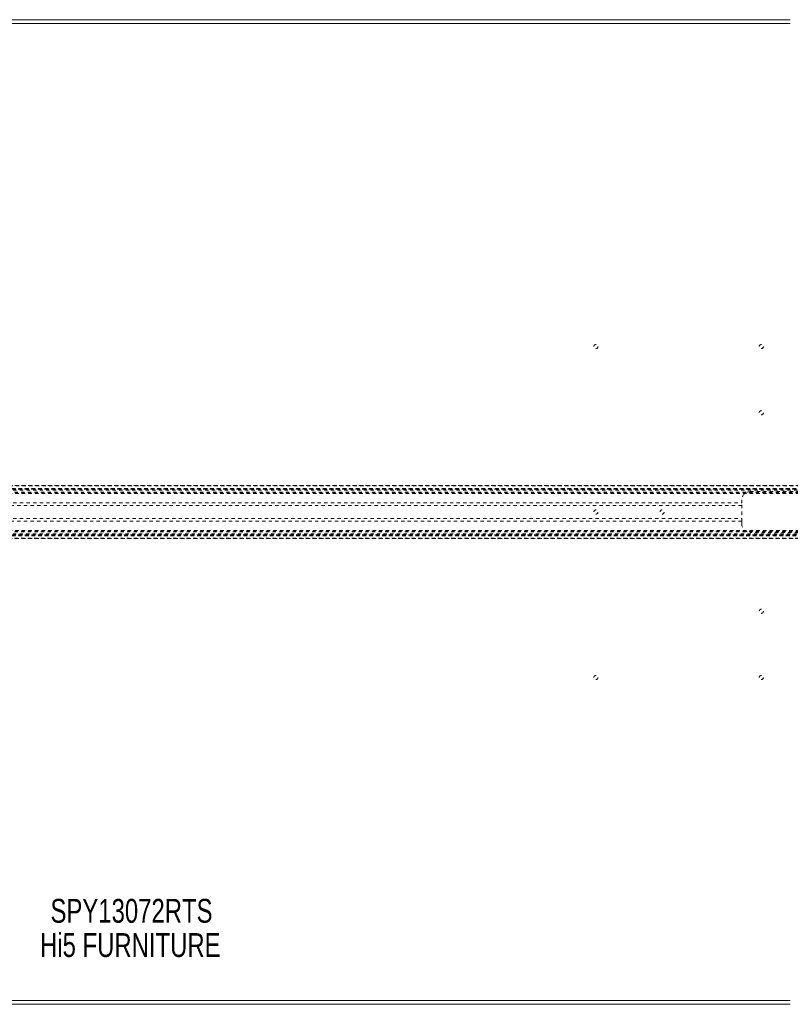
# Model space of a CAD drawing. Header units: inches. Extents: x 7.1 to 78.6, y 25.7 to 55.4.
# Tile 4 of 6: x 40.4 to 63.7, y 25.7 to 55.4. Entities that reach past the tile are written whole.
import ezdxf

# ---------------------------------------------------------------- set-up
doc = ezdxf.new("R2010")
doc.units = ezdxf.units.IN
doc.header["$MEASUREMENT"] = 0
doc.linetypes.add('SLD-Dashed', pattern=[0.075, 0.05, -0.025])
doc.linetypes.add('SLD-Solid', pattern=[0])
doc.layers.add('HI5-SYMBOLTEXT', color=5, linetype='SLD-Solid')
doc.styles.add('SLDTEXTSTYLE0', font='TXT', dxfattribs={"width": 0.75})

# ---------------------------------------------------------------- blocks, each defined once
blk = doc.blocks.new('SW_NOTE_0')
at = {"layer": 'HI5-SYMBOLTEXT', "color": 0, "char_height": 0.72, "attachment_point": 1, "style": 'SLDTEXTSTYLE0'}
for s, insert in [('SPY13072RTS', (0, 0.928)), ('Hi5 FURNITURE', (-0.316, -0.107))]:
    blk.add_mtext(s, dxfattribs=dict(at, insert=insert))

msp = doc.modelspace()

# ---------------------------------------------------------------- linework, layer by layer
at = {"color": 7, "linetype": 'SLD-Solid', "lineweight": 15}
for p, q in [((21.965, 55.432), (63.715, 55.432)), ((21.965, 55.314), (63.715, 55.314)), ((63.715, 55.314), (21.965, 55.314)), ((63.715, 25.801), (21.965, 25.801)), ((21.965, 25.801), (63.715, 25.801)), ((63.715, 25.682), (21.965, 25.682))]:
    msp.add_line(p, q, dxfattribs=at)
at = {"color": 7, "linetype": 'SLD-Dashed', "lineweight": 0}
for p, q in [((19.501, 41.362), (66.18, 41.362)), ((66.179, 41.363), (19.502, 41.363)), ((19.513, 41.35), (66.167, 41.35)), ((19.584, 41.272), (66.097, 41.272)), ((66.097, 41.272), (19.584, 41.272)), ((66.093, 41.268), (19.588, 41.268)), ((19.591, 41.264), (66.09, 41.264)), ((66.09, 41.264), (19.591, 41.264)), ((66.085, 41.258), (19.595, 41.258)), ((19.603, 41.249), (66.078, 41.249)), ((19.604, 41.248), (66.077, 41.248)), ((66.076, 41.246), (19.605, 41.246)), ((66.074, 41.244), (19.607, 41.244)), ((19.629, 41.213), (66.051, 41.213)), ((19.668, 41.156), (66.013, 41.156)), ((19.683, 41.13), (65.997, 41.13)), ((19.694, 41.113), (65.987, 41.113)), ((62.5, 41.172), (64.75, 41.172)), ((23.43, 40.839), (62.25, 40.839)), ((62.25, 40.839), (62.25, 40.922)), ((62.25, 40.276), (62.25, 40.839)), ((62.25, 40.755), (23.43, 40.755)), ((23.43, 40.36), (62.25, 40.36)), ((62.25, 40.276), (23.43, 40.276)), ((62.25, 40.192), (62.25, 40.276)), ((66.077, 39.867), (19.604, 39.867)), ((19.605, 39.869), (66.076, 39.869)), ((19.607, 39.871), (66.074, 39.871)), ((19.623, 39.893), (66.057, 39.893)), ((19.668, 39.959), (66.013, 39.959)), ((19.683, 39.984), (65.997, 39.984)), ((19.694, 40.002), (65.987, 40.002)), ((64.75, 39.942), (62.5, 39.942)), ((19.5, 39.752), (66.181, 39.752)), ((66.18, 39.752), (19.501, 39.752)), ((19.502, 39.752), (66.179, 39.752)), ((66.167, 39.764), (19.513, 39.764)), ((66.097, 39.842), (19.584, 39.842)), ((19.584, 39.842), (66.097, 39.842)), ((19.588, 39.847), (66.093, 39.847)), ((19.589, 39.848), (66.092, 39.848)), ((66.09, 39.851), (19.591, 39.851)), ((19.591, 39.851), (66.09, 39.851)), ((66.08, 39.863), (19.6, 39.863))]:
    msp.add_line(p, q, dxfattribs=at)
for centre in [(57.84, 45.557), (62.84, 45.557), (62.84, 43.557), (57.84, 40.557), (59.84, 40.557), (62.84, 37.557), (57.84, 35.557), (62.84, 35.557)]:
    msp.add_circle(centre, 0.0625, dxfattribs=at)
for centre, start, end in [((62.5, 40.922), 90, 180), ((62.5, 40.192), 180, 270)]:
    msp.add_arc(centre, 0.25, start, end, dxfattribs=at)

# ---------------------------------------------------------------- block references
at = {"layer": 'HI5-SYMBOLTEXT', "color": 5}
msp.add_blockref('SW_NOTE_0', (41.356, 27.939), dxfattribs=at)

doc.saveas('drawing.dxf')
